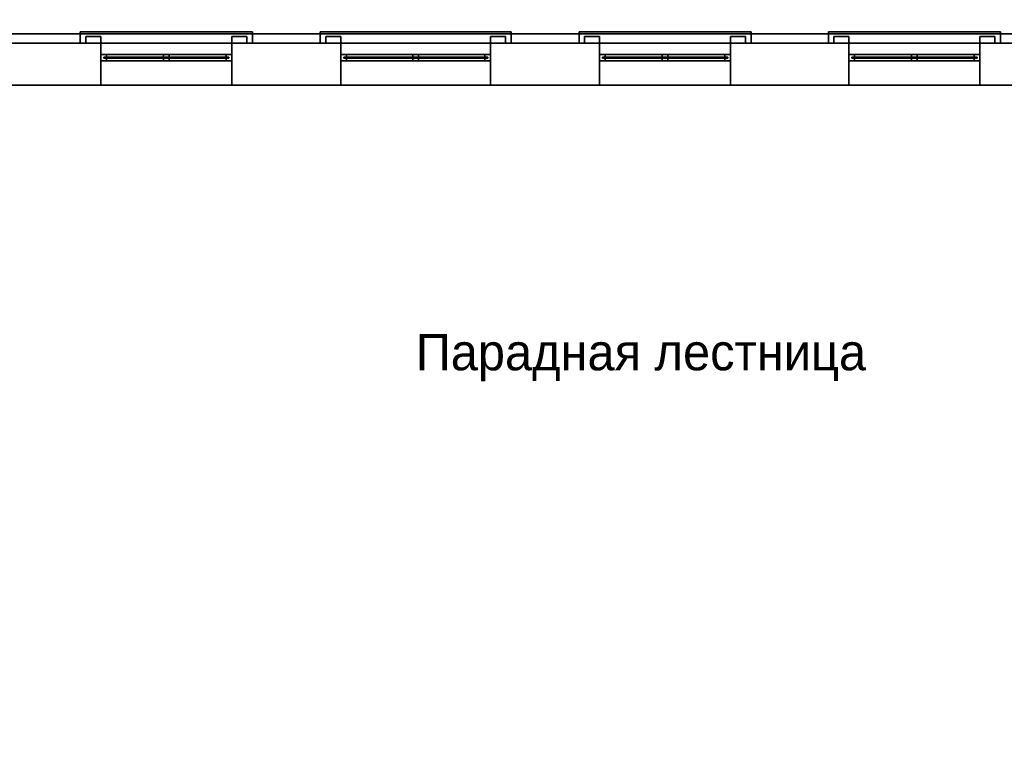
# Model space of a CAD drawing. Header units: metres. Extents: x 3.5 to 32.5, y -12.1 to 35.5.
# Tile 18 of 27: x 13.8 to 24.3, y 22.4 to 30.3. Entities that reach past the tile are written whole.
import ezdxf

# ---------------------------------------------------------------- set-up
doc = ezdxf.new("R2010")
doc.units = ezdxf.units.M
for name, color, linetype in [('CUT', 7, 'Continuous'), ('FRAME', 8, 'Continuous'), ('GLASS', 5, 'Continuous'), ('GRANITE', 8, 'Continuous'), ('INTERIOR_FLOOR', 8, 'Continuous'), ('PLASTER', 8, 'Continuous'), ('RUSTIC', 8, 'Continuous'), ('STUCCO', 8, 'Continuous'), ('TEXT', 7, 'Continuous')]:
    doc.layers.add(name, color=color, linetype=linetype)

msp = doc.modelspace()

# ---------------------------------------------------------------- linework, layer by layer
at = {"layer": 'CUT'}
for points in [[(14.4733, 30), (14.6333, 30), (14.6333, 30.07), (14.4733, 30.07)], [(16.0333, 30), (16.1933, 30), (16.1933, 30.07), (16.0333, 30.07)], [(17.04, 30), (17.2, 30), (17.2, 30.07), (17.04, 30.07)], [(18.8, 30), (18.96, 30), (18.96, 30.07), (18.8, 30.07)], [(19.8067, 30), (19.9667, 30), (19.9667, 30.07), (19.8067, 30.07)], [(21.3667, 30), (21.5267, 30), (21.5267, 30.07), (21.3667, 30.07)], [(22.4733, 30), (22.6333, 30), (22.6333, 30.07), (22.4733, 30.07)], [(24.0333, 30), (24.1933, 30), (24.1933, 30.07), (24.0333, 30.07)], [(13.3667, 29.55), (14.6333, 29.55), (14.6333, 30), (13.3667, 30)], [(16.0333, 29.55), (17.2, 29.55), (17.2, 30), (16.0333, 30)], [(18.8, 29.55), (19.9667, 29.55), (19.9667, 30), (18.8, 30)], [(21.3667, 29.55), (22.6333, 29.55), (22.6333, 30), (21.3667, 30)], [(24.0333, 29.55), (25.3, 29.55), (25.3, 30), (24.0333, 30)], [(14.6333, 29.81), (14.6933, 29.81), (14.6933, 29.88), (14.6333, 29.88)], [(15.3033, 29.81), (15.3633, 29.81), (15.3633, 29.88), (15.3033, 29.88)], [(15.9733, 29.81), (16.0333, 29.81), (16.0333, 29.88), (15.9733, 29.88)], [(17.2, 29.81), (17.26, 29.81), (17.26, 29.88), (17.2, 29.88)], [(17.97, 29.81), (18.03, 29.81), (18.03, 29.88), (17.97, 29.88)], [(18.74, 29.81), (18.8, 29.81), (18.8, 29.88), (18.74, 29.88)], [(19.9667, 29.81), (20.0267, 29.81), (20.0267, 29.88), (19.9667, 29.88)], [(20.6367, 29.81), (20.6967, 29.81), (20.6967, 29.88), (20.6367, 29.88)], [(21.3067, 29.81), (21.3667, 29.81), (21.3667, 29.88), (21.3067, 29.88)], [(22.6333, 29.81), (22.6933, 29.81), (22.6933, 29.88), (22.6333, 29.88)], [(23.3033, 29.81), (23.3633, 29.81), (23.3633, 29.88), (23.3033, 29.88)], [(23.9733, 29.81), (24.0333, 29.81), (24.0333, 29.88), (23.9733, 29.88)]]:
    msp.add_lwpolyline(points, close=True, dxfattribs=at)
at = {"layer": 'FRAME'}
for points in [[(14.6333, 29.81), (14.6333, 29.88), (16.0333, 29.88), (16.0333, 29.81)], [(14.6333, 29.81), (14.6333, 29.88), (14.6933, 29.88), (14.6933, 29.81)], [(14.6333, 29.81), (16.0333, 29.81), (16.0333, 29.88), (14.6333, 29.88)], [(15.3033, 29.81), (15.3033, 29.88), (15.3633, 29.88), (15.3633, 29.81)], [(15.9733, 29.81), (15.9733, 29.88), (16.0333, 29.88), (16.0333, 29.81)], [(17.2, 29.81), (17.2, 29.88), (18.8, 29.88), (18.8, 29.81)], [(17.2, 29.81), (17.2, 29.88), (17.26, 29.88), (17.26, 29.81)], [(17.2, 29.81), (18.8, 29.81), (18.8, 29.88), (17.2, 29.88)], [(17.97, 29.81), (17.97, 29.88), (18.03, 29.88), (18.03, 29.81)], [(18.74, 29.81), (18.74, 29.88), (18.8, 29.88), (18.8, 29.81)], [(19.9667, 29.81), (19.9667, 29.88), (21.3667, 29.88), (21.3667, 29.81)], [(19.9667, 29.81), (19.9667, 29.88), (20.0267, 29.88), (20.0267, 29.81)], [(19.9667, 29.81), (21.3667, 29.81), (21.3667, 29.88), (19.9667, 29.88)], [(20.6367, 29.81), (20.6367, 29.88), (20.6967, 29.88), (20.6967, 29.81)], [(21.3067, 29.81), (21.3067, 29.88), (21.3667, 29.88), (21.3667, 29.81)], [(22.6333, 29.81), (22.6333, 29.88), (24.0333, 29.88), (24.0333, 29.81)], [(22.6333, 29.81), (22.6333, 29.88), (22.6933, 29.88), (22.6933, 29.81)], [(22.6333, 29.81), (24.0333, 29.81), (24.0333, 29.88), (22.6333, 29.88)], [(23.3033, 29.81), (23.3033, 29.88), (23.3633, 29.88), (23.3633, 29.81)], [(23.9733, 29.81), (23.9733, 29.88), (24.0333, 29.88), (24.0333, 29.81)]]:
    msp.add_lwpolyline(points, close=True, dxfattribs=at)
at = {"layer": 'GLASS'}
for points in [[(14.6633, 29.839), (14.6633, 29.851), (16.0033, 29.851), (16.0033, 29.839)], [(14.6633, 29.839), (16.0033, 29.839), (16.0033, 29.851), (14.6633, 29.851)], [(17.23, 29.839), (17.23, 29.851), (18.77, 29.851), (18.77, 29.839)], [(17.23, 29.839), (18.77, 29.839), (18.77, 29.851), (17.23, 29.851)], [(19.9967, 29.839), (19.9967, 29.851), (21.3367, 29.851), (21.3367, 29.839)], [(19.9967, 29.839), (21.3367, 29.839), (21.3367, 29.851), (19.9967, 29.851)], [(22.6633, 29.839), (22.6633, 29.851), (24.0033, 29.851), (24.0033, 29.839)], [(22.6633, 29.839), (24.0033, 29.839), (24.0033, 29.851), (22.6633, 29.851)]]:
    msp.add_lwpolyline(points, close=True, dxfattribs=at)
at = {"layer": 'GRANITE'}
for points in [[(10, 30), (10, 34), (26, 34), (26, 30)], [(10, 30), (26, 30), (26, 34), (10, 34)]]:
    msp.add_lwpolyline(points, close=True, dxfattribs=at)
at = {"layer": 'INTERIOR_FLOOR'}
for points in [[(6.45, 16.45), (6.45, 29.55), (29.55, 29.55), (29.55, 16.45)], [(6.45, 16.45), (29.55, 16.45), (29.55, 29.55), (6.45, 29.55)]]:
    msp.add_lwpolyline(points, close=True, dxfattribs=at)
at = {"layer": 'PLASTER'}
for points in [[(13.3667, 29.55), (13.3667, 30), (14.6333, 30), (14.6333, 29.55)], [(14.6333, 29.55), (14.6333, 30), (16.0333, 30), (16.0333, 29.55)], [(14.6333, 29.55), (16.0333, 29.55), (16.0333, 30), (14.6333, 30)], [(16.0333, 29.55), (16.0333, 30), (17.2, 30), (17.2, 29.55)], [(18.8, 29.55), (18.8, 30), (19.9667, 30), (19.9667, 29.55)], [(19.9667, 29.55), (19.9667, 30), (21.3667, 30), (21.3667, 29.55)], [(19.9667, 29.55), (21.3667, 29.55), (21.3667, 30), (19.9667, 30)], [(21.3667, 29.55), (21.3667, 30), (22.6333, 30), (22.6333, 29.55)], [(22.6333, 29.55), (22.6333, 30), (24.0333, 30), (24.0333, 29.55)], [(22.6333, 29.55), (24.0333, 29.55), (24.0333, 30), (22.6333, 30)], [(24.0333, 29.55), (24.0333, 30), (25.3, 30), (25.3, 29.55)]]:
    msp.add_lwpolyline(points, close=True, dxfattribs=at)
at = {"layer": 'RUSTIC'}
for points in [[(10, 30), (10, 34), (26, 34), (26, 30)], [(10, 30), (26, 30), (26, 34), (10, 34)], [(6, 16), (6, 30), (30, 30), (30, 16)], [(6, 16), (30, 16), (30, 30), (6, 30)]]:
    msp.add_lwpolyline(points, close=True, dxfattribs=at)
at = {"layer": 'STUCCO'}
for points in [[(14.4133, 30), (14.4133, 30.12), (16.2533, 30.12), (16.2533, 30)], [(14.4133, 30), (16.2533, 30), (16.2533, 30.12), (14.4133, 30.12)], [(16.98, 30), (16.98, 30.12), (19.02, 30.12), (19.02, 30)], [(16.98, 30), (19.02, 30), (19.02, 30.12), (16.98, 30.12)], [(19.7467, 30), (19.7467, 30.12), (21.5867, 30.12), (21.5867, 30)], [(19.7467, 30), (21.5867, 30), (21.5867, 30.12), (19.7467, 30.12)], [(22.4133, 30), (22.4133, 30.12), (24.2533, 30.12), (24.2533, 30)], [(22.4133, 30), (24.2533, 30), (24.2533, 30.12), (22.4133, 30.12)], [(5.9, 15.9), (5.9, 30.1), (30.1, 30.1), (30.1, 15.9)], [(5.9, 15.9), (30.1, 15.9), (30.1, 30.1), (5.9, 30.1)], [(14.4733, 30), (14.4733, 30.07), (14.6333, 30.07), (14.6333, 30)], [(16.0333, 30), (16.0333, 30.07), (16.1933, 30.07), (16.1933, 30)], [(17.04, 30), (17.04, 30.07), (17.2, 30.07), (17.2, 30)], [(18.8, 30), (18.8, 30.07), (18.96, 30.07), (18.96, 30)], [(19.8067, 30), (19.8067, 30.07), (19.9667, 30.07), (19.9667, 30)], [(21.3667, 30), (21.3667, 30.07), (21.5267, 30.07), (21.5267, 30)], [(22.4733, 30), (22.4733, 30.07), (22.6333, 30.07), (22.6333, 30)], [(24.0333, 30), (24.0333, 30.07), (24.1933, 30.07), (24.1933, 30)]]:
    msp.add_lwpolyline(points, close=True, dxfattribs=at)

# ---------------------------------------------------------------- texts
at = {"layer": 'TEXT'}
msp.add_text('Парадная лестница', height=0.39, dxfattribs=at).set_placement((18, 26.5))

doc.saveas('drawing.dxf')
